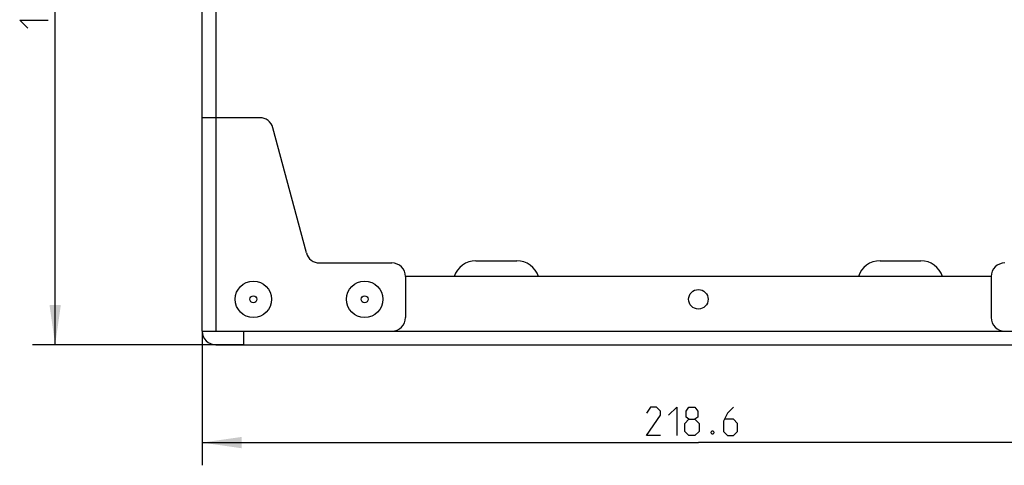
# Model space of a CAD drawing. Header units: millimetres. Extents: x 0 to 420, y 0 to 297.
# Tile 25 of 50: x 288 to 374, y 132 to 171. Entities that reach past the tile are written whole.
import ezdxf

# ---------------------------------------------------------------- set-up
doc = ezdxf.new("R2010")
doc.units = ezdxf.units.MM
doc.header["$LTSCALE"] = 23.1
doc.layers.get('0').update_dxf_attribs({"linetype": 'CONTINUOUS'})
for name, color, linetype in [('02___PRT_ALL_AXES', 7, 'CONTINUOUS'), ('AXES', 7, 'CONTINUOUS'), ('DIM_PILOTEES', 7, 'CONTINUOUS')]:
    doc.layers.add(name, color=color, linetype=linetype)
doc.styles.get("Standard").update_dxf_attribs({"font": 'txt', "width": 0.7})
doc.dimstyles.new('DIMSTYLE_1', dxfattribs={"dimtxt": 2.5, "dimasz": 3.5, "dimexe": 2, "dimexo": 0, "dimtad": 1, "dimlfac": 2.5, "dimdsep": 46, "dimtxsty": 'Standard', "dimblk": '_FILLED', "dimblk1": '_FILLED', "dimblk2": '_FILLED', "dimcen": 0.09, "dimazin": 2, "dimtp": 0.5, "dimtm": 0.5, "dimtfac": 1, "dimtofl": 0, "dimtmove": 0, "dimatfit": 3, "dimldrblk": '_FILLED', "dimfxl": 0, "dimtolj": 1, "dimarcsym": 0})
doc.dimstyles.new('DIMSTYLE_3', dxfattribs={"dimtxt": 2.5, "dimasz": 3.5, "dimexe": 2, "dimexo": 0, "dimtad": 1, "dimdec": 0, "dimlfac": 2.5, "dimdsep": 46, "dimtxsty": 'Standard', "dimblk": '_FILLED', "dimblk1": '_FILLED', "dimblk2": '_FILLED', "dimcen": 0.09, "dimazin": 2, "dimtp": 0.5, "dimtm": 0.5, "dimtfac": 1, "dimtdec": 0, "dimtofl": 0, "dimtmove": 0, "dimatfit": 3, "dimldrblk": '_FILLED', "dimfxl": 0, "dimtolj": 1, "dimarcsym": 0})

# ---------------------------------------------------------------- blocks, each defined once
blk = doc.blocks.new('_FILLED')
at = {"color": 0, "linetype": 'ByBlock'}
blk.add_solid([(0, 0), (-1, 0.143), (-1, -0.143)], dxfattribs=at)
blk = doc.blocks.new('*D14')
at = {"layer": 'DIM_PILOTEES', "color": 2, "linetype": 'Continuous'}
for p, q in [((299.494, 202.79), (288.631, 202.79)), ((290.631, 202.79), (290.631, 172.589)), ((290.631, 142.388), (290.631, 172.589)), ((307.234, 142.388), (288.631, 142.388))]:
    blk.add_line(p, q, dxfattribs=at)
at = {"layer": 'DIM_PILOTEES', "color": 2, "linetype": 'Continuous', "xscale": 3.5, "yscale": 3.5, "zscale": 3.5}
for p, rotation in [((290.631, 202.79), 90), ((290.631, 142.388), 270)]:
    blk.add_blockref('_FILLED', p, dxfattribs=dict(at, rotation=rotation))
at = {"layer": 'DIM_PILOTEES', "color": 2, "linetype": 'Continuous', "insert": (287.506, 172.589), "char_height": 2.5, "width": 6.96429, "attachment_point": 2, "rotation": 90, "line_spacing_factor": 0.9}
blk.add_mtext('{\\ftxt;\\W0.0001;\\H0.0001;\\~}{\\ftxt;\\W1.8571428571;\\H2.5; }{\\ftxt;\\W0.0001;\\H0.0001;\\~}', dxfattribs=at)
blk = doc.blocks.new('*D15')
at = {"layer": 'DIM_PILOTEES', "color": 2, "linetype": 'Continuous'}
for p, q in [((303.574, 143.588), (303.574, 131.764)), ((391.014, 143.588), (391.014, 131.764)), ((303.574, 133.764), (347.294, 133.764)), ((391.014, 133.764), (347.294, 133.764))]:
    blk.add_line(p, q, dxfattribs=at)
at = {"layer": 'DIM_PILOTEES', "color": 2, "linetype": 'Continuous', "xscale": 3.5, "yscale": 3.5, "zscale": 3.5, "rotation": 180}
blk.add_blockref('_FILLED', (303.574, 133.764), dxfattribs=at)
at = {"layer": 'DIM_PILOTEES', "color": 2, "linetype": 'Continuous', "xscale": 3.5, "yscale": 3.5, "zscale": 3.5}
blk.add_blockref('_FILLED', (391.014, 133.764), dxfattribs=at)
at = {"layer": 'DIM_PILOTEES', "color": 2, "linetype": 'Continuous', "insert": (347.084, 136.889), "char_height": 2.5, "width": 13.125, "attachment_point": 2, "line_spacing_factor": 0.9}
blk.add_mtext('{\\ftxt;\\W0.0001;\\H0.0001;\\~}{\\ftxt;\\W3.5;\\H2.5; }{\\ftxt;\\W0.0001;\\H0.0001;\\~}', dxfattribs=at)

msp = doc.modelspace()

# ---------------------------------------------------------------- linework, layer by layer
at = {"color": 7, "linetype": 'Continuous'}
for p, q in [((303.5736, 143.5882), (303.5736, 186.7385)), ((304.7736, 187.06), (304.7736, 143.5882)), ((308.6528, 162.3882), (303.5736, 162.3882)), ((312.765, 150.4777), (309.8119, 161.4988)), ((313.9241, 149.5882), (320.2936, 149.5882)), ((373.0936, 148.3882), (321.4936, 148.3882)), ((321.4936, 148.3882), (321.4936, 144.7882)), ((373.0936, 148.3882), (373.0936, 144.7882)), ((303.5736, 143.5882), (391.0136, 143.5882)), ((307.2336, 143.5882), (307.2336, 142.3882)), ((304.7736, 142.3882), (389.8136, 142.3882))]:
    msp.add_line(p, q, dxfattribs=at)
for centre in [(308.0936, 146.3882), (317.8936, 146.3882)]:
    msp.add_circle(centre, 0.3, dxfattribs=at)
for centre, start, end in [((308.6528, 161.1882), 15, 90), ((313.9241, 150.7882), 195, 270), ((320.2936, 148.3882), 0, 90), ((374.2936, 148.3882), 90, 180), ((320.2936, 144.7882), 270, 360), ((374.2936, 144.7882), 180, 270), ((304.7736, 143.5882), 180, 270)]:
    msp.add_arc(centre, 1.2, start, end, dxfattribs=at)
at = {"layer": '02___PRT_ALL_AXES', "color": 7, "linetype": 'Continuous'}
for centre, radius in [((308.0936, 146.3882), 1.6), ((317.8936, 146.3882), 1.6), ((347.2936, 146.3882), 0.86)]:
    msp.add_circle(centre, radius, dxfattribs=at)
at = {"layer": 'AXES', "color": 3, "linetype": 'Continuous'}
for p, q in [((327.6936, 149.7882), (331.2936, 149.7882)), ((363.2936, 149.7882), (366.8936, 149.7882))]:
    msp.add_line(p, q, dxfattribs=at)
for centre, start, end in [((327.6936, 147.7882), 90, 162.525216), ((331.2936, 147.7882), 17.474784, 90), ((363.2936, 147.7882), 90, 162.525216), ((366.8936, 147.7882), 17.474784, 90)]:
    msp.add_arc(centre, 2, start, end, dxfattribs=at)
at = {"layer": 'DIM_PILOTEES', "color": 2, "linetype": 'Continuous'}
for points in [[(288.2202, 170.2679), (287.506, 170.9822), (290.0059, 170.9822)], [(343.9591, 134.3887), (342.7091, 134.3887), (343.9591, 136.1744), (343.9591, 136.5315), (343.602, 136.8887), (343.0662, 136.8887), (342.7091, 136.3529)], [(344.6734, 136.1744), (345.3877, 136.8887), (345.3877, 134.3887)], [(346.4591, 135.8172), (346.221, 135.9958), (346.221, 136.5315), (346.4591, 136.8887), (346.9948, 136.8887), (347.2329, 136.5315), (347.2329, 135.9958), (346.9948, 135.8172), (347.3519, 135.4601), (347.3519, 134.7458), (346.9948, 134.3887), (346.4591, 134.3887), (346.1019, 134.7458)], [(350.3877, 136.8887), (349.852, 136.3529), (349.4948, 135.6387), (349.4948, 134.7458), (349.852, 134.3887), (350.3877, 134.3887), (350.7448, 134.7458), (350.7448, 135.4601), (350.3877, 135.8172), (349.6139, 135.8172)], [(346.1019, 134.7458), (346.1019, 135.4601), (346.4591, 135.8172), (346.9948, 135.8172)], [(348.6019, 134.8053), (348.6615, 134.6863), (348.6615, 134.6267), (348.6019, 134.5077), (348.4829, 134.5077), (348.4234, 134.6267), (348.4234, 134.6863), (348.4829, 134.8053), (348.6019, 134.8053)]]:
    msp.add_lwpolyline(points, dxfattribs=at)

# ---------------------------------------------------------------- dimensions: what is measured, and where the dimension line sits
dim = msp.add_linear_dim(base=(290.631, 202.7903), p1=(307.2336, 142.3882), p2=(299.4936, 202.7903), angle=90, text='{\\ftxt;\\W0.0001;\\H0.0001;\\~}{\\ftxt;\\W1.8571428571;\\H2.5; }{\\ftxt;\\W0.0001;\\H0.0001;\\~}', dimstyle='DIMSTYLE_3', dxfattribs=at)
dim.commit()
dim.dimension.update_dxf_attribs({"geometry": '*D14', "text_midpoint": (290.631, 172.2321), "dimtype": 160})
dim = msp.add_linear_dim(base=(391.0136, 133.7637), p1=(303.5736, 143.5882), p2=(391.0136, 143.5882), text='{\\ftxt;\\W0.0001;\\H0.0001;\\~}{\\ftxt;\\W3.5;\\H2.5; }{\\ftxt;\\W0.0001;\\H0.0001;\\~}', dimstyle='DIMSTYLE_1', dxfattribs=at)
dim.commit()
dim.dimension.update_dxf_attribs({"geometry": '*D15', "text_midpoint": (346.727, 133.7637), "dimtype": 160})

doc.saveas('drawing.dxf')
